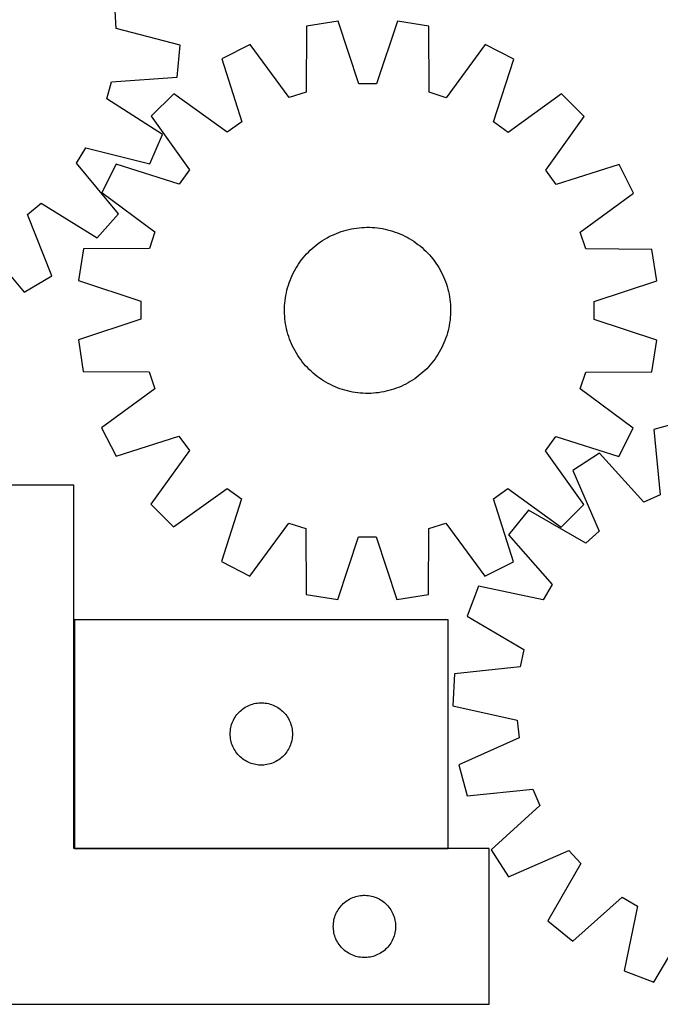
# Model space of a CAD drawing. Header units: millimetres. Extents: x 7 to 1493, y 7 to 2993.
# Tile 12 of 15: x 893 to 1201, y 2113 to 2587. Entities that reach past the tile are written whole.
import ezdxf

# ---------------------------------------------------------------- set-up
doc = ezdxf.new("R2010")
doc.units = ezdxf.units.MM
doc.layers.add('COMMON', color=5, linetype='CONTINUOUS', true_color=0x0000ff)
doc.layers.add('CUT', color=7, linetype='CONTINUOUS', true_color=0x000000)

msp = doc.modelspace()

# ---------------------------------------------------------------- linework, layer by layer
at = {"layer": 'COMMON'}
msp.add_line((919.210811, 2188.191859), (1099.210811, 2188.191859), dxfattribs=at)
at = {"layer": 'CUT'}
for p, q in [((939.34042, 2582.955898), (938.779378, 2591.511867)), ((1046.190453, 2586.562195), (1030.992118, 2584.166124)), ((1056.151197, 2556.399994), (1046.190453, 2586.562195)), ((1074.729293, 2586.541842), (1064.725539, 2556.393879)), ((1089.924195, 2584.124097), (1074.729293, 2586.541842)), ((970.084052, 2574.968167), (939.34042, 2582.955898)), ((1030.992118, 2584.166124), (1030.794214, 2552.402378)), ((1090.076794, 2552.3601), (1089.924195, 2584.124097)), ((968.676657, 2559.646621), (970.084052, 2574.968167)), ((1003.843778, 2575.366494), (990.129729, 2568.391152)), ((1022.637641, 2549.758576), (1003.843778, 2575.366494)), ((1117.059956, 2575.285753), (1098.229587, 2549.704667)), ((1130.764042, 2568.290858), (1117.059956, 2575.285753)), ((990.129729, 2568.391152), (999.757049, 2538.120878)), ((1121.093557, 2538.034347), (1130.764042, 2568.290858)), ((934.881959, 2549.082768), (936.992316, 2557.393349)), ((936.992316, 2557.393349), (968.676657, 2559.646621)), ((1064.725539, 2556.393879), (1056.151197, 2556.399994)), ((967.029359, 2551.632908), (956.142023, 2540.761089)), ((992.816667, 2533.085954), (967.029359, 2551.632908)), ((1030.794214, 2552.402378), (1022.637641, 2549.758576)), ((1098.229587, 2549.704667), (1090.076794, 2552.3601)), ((1153.840486, 2551.499683), (1128.026751, 2532.989528)), ((1164.712305, 2540.612346), (1153.840486, 2551.499683)), ((961.652545, 2531.985679), (934.881959, 2549.082768)), ((956.142023, 2540.761089), (974.652177, 2514.947353)), ((999.757049, 2538.120878), (992.816667, 2533.085954)), ((1128.026751, 2532.989528), (1121.093557, 2538.034347)), ((1146.165351, 2514.825038), (1164.712305, 2540.612346)), ((955.579415, 2517.848932), (961.652545, 2531.985679)), ((920.174337, 2518.245247), (924.749516, 2525.496943)), ((924.749516, 2525.496943), (955.579415, 2517.848932)), ((940.351387, 2493.712383), (920.174337, 2518.245247)), ((939.350848, 2517.684645), (932.355952, 2503.980558)), ((969.607359, 2508.01416), (939.350848, 2517.684645)), ((974.652177, 2514.947353), (969.607359, 2508.01416)), ((1151.200276, 2507.884656), (1146.165351, 2514.825038)), ((1181.470549, 2517.511977), (1151.200276, 2507.884656)), ((1188.445892, 2503.797927), (1181.470549, 2517.511977)), ((932.355952, 2503.980558), (957.937038, 2485.15019)), ((1162.837974, 2485.004064), (1188.445892, 2503.797927)), ((896.657239, 2493.461927), (903.249391, 2498.944892)), ((903.249391, 2498.944892), (930.207001, 2482.144237)), ((908.265682, 2463.894735), (896.657239, 2493.461927)), ((930.207001, 2482.144237), (940.351387, 2493.712383)), ((957.937038, 2485.15019), (955.281605, 2476.997396)), ((1045.370372, 2484.366117), (1046.542636, 2484.818671)), ((1046.542636, 2484.818671), (1047.728536, 2485.23418)), ((1047.728536, 2485.23418), (1048.926902, 2485.612233)), ((1048.926902, 2485.612233), (1050.136553, 2485.952459)), ((1050.136553, 2485.952459), (1051.356293, 2486.254521)), ((1051.356293, 2486.254521), (1052.584919, 2486.51812)), ((1052.584919, 2486.51812), (1053.821218, 2486.742998)), ((1053.821218, 2486.742998), (1055.063972, 2486.928931)), ((1055.063972, 2486.928931), (1056.311952, 2487.075737)), ((1056.311952, 2487.075737), (1057.563928, 2487.18327)), ((1057.563928, 2487.18327), (1058.818663, 2487.251425)), ((1058.818663, 2487.251425), (1060.074921, 2487.280134)), ((1060.074921, 2487.280134), (1061.33146, 2487.269369)), ((1061.33146, 2487.269369), (1062.587041, 2487.21914)), ((1062.587041, 2487.21914), (1063.840425, 2487.129497)), ((1063.840425, 2487.129497), (1065.090375, 2487.000529)), ((1065.090375, 2487.000529), (1066.335656, 2486.832363)), ((1066.335656, 2486.832363), (1067.575042, 2486.625164)), ((1067.575042, 2486.625164), (1068.807307, 2486.379137)), ((1068.807307, 2486.379137), (1070.031236, 2486.094526)), ((1070.031236, 2486.094526), (1071.245622, 2485.77161)), ((1071.245622, 2485.77161), (1072.449265, 2485.410709)), ((1072.449265, 2485.410709), (1073.640978, 2485.012179)), ((1073.640978, 2485.012179), (1074.819586, 2484.576413)), ((1165.481775, 2476.847491), (1162.837974, 2485.004064)), ((874.596521, 2480.336294), (895.043045, 2456.027562)), ((1036.618661, 2479.473119), (1037.64155, 2480.202985)), ((1037.64155, 2480.202985), (1038.68686, 2480.900361)), ((1038.68686, 2480.900361), (1039.75356, 2481.564559)), ((1039.75356, 2481.564559), (1040.840596, 2482.194924)), ((1040.840596, 2482.194924), (1041.946896, 2482.790832)), ((1041.946896, 2482.790832), (1043.071368, 2483.351698)), ((1043.071368, 2483.351698), (1044.212902, 2483.876965)), ((1044.212902, 2483.876965), (1045.370372, 2484.366117)), ((1074.819586, 2484.576413), (1075.983923, 2484.103841)), ((1075.983923, 2484.103841), (1077.132843, 2483.594929)), ((1077.132843, 2483.594929), (1078.26521, 2483.05018)), ((1078.26521, 2483.05018), (1079.379907, 2482.470131)), ((1079.379907, 2482.470131), (1080.475835, 2481.855355)), ((1080.475835, 2481.855355), (1081.551911, 2481.206458)), ((1081.551911, 2481.206458), (1082.607074, 2480.524082)), ((1082.607074, 2480.524082), (1083.640282, 2479.808898)), ((923.517609, 2476.844798), (921.099863, 2461.649895)), ((955.281605, 2476.997396), (923.517609, 2476.844798)), ((1031.007022, 2474.454124), (1031.87503, 2475.362733)), ((1031.87503, 2475.362733), (1032.77115, 2476.243628)), ((1032.77115, 2476.243628), (1033.694497, 2477.095941)), ((1033.694497, 2477.095941), (1034.64416, 2477.91883)), ((1034.64416, 2477.91883), (1035.619202, 2478.711483)), ((1035.619202, 2478.711483), (1036.618661, 2479.473119)), ((1083.640282, 2479.808898), (1084.650516, 2479.061614)), ((1084.650516, 2479.061614), (1085.636779, 2478.282966)), ((1085.636779, 2478.282966), (1086.598097, 2477.473723)), ((1086.598097, 2477.473723), (1087.533522, 2476.634683)), ((1087.533522, 2476.634683), (1088.44213, 2475.766675)), ((1088.44213, 2475.766675), (1089.323026, 2474.870556)), ((1197.245522, 2476.649588), (1165.481775, 2476.847491)), ((1199.641592, 2461.451253), (1197.245522, 2476.649588)), ((1027.117624, 2469.527676), (1027.832807, 2470.560884)), ((1027.832807, 2470.560884), (1028.580092, 2471.571118)), ((1028.580092, 2471.571118), (1029.35874, 2472.557381)), ((1029.35874, 2472.557381), (1030.167983, 2473.518699)), ((1030.167983, 2473.518699), (1031.007022, 2474.454124)), ((1089.323026, 2474.870556), (1090.175338, 2473.947209)), ((1090.175338, 2473.947209), (1090.998228, 2472.997546)), ((1090.998228, 2472.997546), (1091.790881, 2472.022503)), ((1091.790881, 2472.022503), (1092.552517, 2471.023045)), ((1092.552517, 2471.023045), (1093.282383, 2470.000155)), ((1024.591526, 2465.185812), (1025.171574, 2466.300509)), ((1025.171574, 2466.300509), (1025.78635, 2467.396437)), ((1025.78635, 2467.396437), (1026.435247, 2468.472513)), ((1026.435247, 2468.472513), (1027.117624, 2469.527676)), ((1093.282383, 2470.000155), (1093.979759, 2468.954845)), ((1093.979759, 2468.954845), (1094.643957, 2467.888146)), ((1094.643957, 2467.888146), (1095.274321, 2466.80111)), ((1095.274321, 2466.80111), (1095.87023, 2465.69481)), ((1095.87023, 2465.69481), (1096.431095, 2464.570338)), ((895.043045, 2456.027562), (908.265682, 2463.894735)), ((921.099863, 2461.649895), (951.247826, 2451.646141)), ((1022.629526, 2460.561581), (1023.065293, 2461.740188)), ((1023.065293, 2461.740188), (1023.537865, 2462.904525)), ((1023.537865, 2462.904525), (1024.046777, 2464.053445)), ((1024.046777, 2464.053445), (1024.591526, 2465.185812)), ((1096.431095, 2464.570338), (1096.956363, 2463.428803)), ((1096.956363, 2463.428803), (1097.445515, 2462.271333)), ((1097.445515, 2462.271333), (1097.898069, 2461.09907)), ((1097.898069, 2461.09907), (1098.313578, 2459.913169)), ((1169.479392, 2451.490508), (1199.641592, 2461.451253)), ((1021.262568, 2455.727909), (1021.547179, 2456.951839)), ((1021.547179, 2456.951839), (1021.870095, 2458.166224)), ((1021.870095, 2458.166224), (1022.230996, 2459.369867)), ((1022.230996, 2459.369867), (1022.629526, 2460.561581)), ((1098.313578, 2459.913169), (1098.691631, 2458.714803)), ((1098.691631, 2458.714803), (1099.031857, 2457.505153)), ((1099.031857, 2457.505153), (1099.333918, 2456.285413)), ((1099.333918, 2456.285413), (1099.597518, 2455.056787)), ((951.247826, 2451.646141), (951.241711, 2443.071799)), ((1020.512208, 2450.761027), (1020.641176, 2452.010977)), ((1020.641176, 2452.010977), (1020.809343, 2453.256259)), ((1020.809343, 2453.256259), (1021.016541, 2454.495644)), ((1021.016541, 2454.495644), (1021.262568, 2455.727909)), ((1099.597518, 2455.056787), (1099.822395, 2453.820487)), ((1099.822395, 2453.820487), (1100.008329, 2452.577734)), ((1100.008329, 2452.577734), (1100.155135, 2451.329754)), ((1169.473277, 2442.916167), (1169.479392, 2451.490508)), ((1020.361571, 2446.995523), (1020.372337, 2448.252062)), ((1020.39028, 2445.739266), (1020.361571, 2446.995523)), ((1020.372337, 2448.252062), (1020.422565, 2449.507643)), ((1020.422565, 2449.507643), (1020.512208, 2450.761027)), ((1100.155135, 2451.329754), (1100.262668, 2450.077778)), ((1100.262668, 2450.077778), (1100.330823, 2448.823042)), ((1100.330823, 2448.823042), (1100.359532, 2447.566785)), ((1100.359532, 2447.566785), (1100.348767, 2446.310245)), ((951.241711, 2443.071799), (921.079511, 2433.111055)), ((1020.458435, 2444.48453), (1020.39028, 2445.739266)), ((1020.565969, 2443.232554), (1020.458435, 2444.48453)), ((1020.712774, 2441.984574), (1020.565969, 2443.232554)), ((1020.898708, 2440.741821), (1020.712774, 2441.984574)), ((1100.079927, 2442.551331), (1099.91176, 2441.306049)), ((1100.208895, 2443.80128), (1100.079927, 2442.551331)), ((1100.298538, 2445.054664), (1100.208895, 2443.80128)), ((1100.348767, 2446.310245), (1100.298538, 2445.054664)), ((1199.62124, 2432.912412), (1169.473277, 2442.916167)), ((1021.123585, 2439.505521), (1020.898708, 2440.741821)), ((1021.387185, 2438.276895), (1021.123585, 2439.505521)), ((1021.689246, 2437.057155), (1021.387185, 2438.276895)), ((1099.173924, 2437.610469), (1098.851008, 2436.396084)), ((1099.458535, 2438.834398), (1099.173924, 2437.610469)), ((1099.704562, 2440.066664), (1099.458535, 2438.834398)), ((1099.91176, 2441.306049), (1099.704562, 2440.066664)), ((921.079511, 2433.111055), (923.475581, 2417.91272)), ((1022.029472, 2435.847505), (1021.689246, 2437.057155)), ((1022.407526, 2434.649138), (1022.029472, 2435.847505)), ((1022.823034, 2433.463238), (1022.407526, 2434.649138)), ((1023.275588, 2432.290974), (1022.823034, 2433.463238)), ((1097.655811, 2432.82212), (1097.183238, 2431.657782)), ((1098.091577, 2434.000727), (1097.655811, 2432.82212)), ((1098.490107, 2435.19244), (1098.091577, 2434.000727)), ((1098.851008, 2436.396084), (1098.490107, 2435.19244)), ((1197.203494, 2417.71751), (1199.62124, 2432.912412)), ((1023.76474, 2431.133504), (1023.275588, 2432.290974)), ((1024.290008, 2429.99197), (1023.76474, 2431.133504)), ((1024.850873, 2428.867498), (1024.290008, 2429.99197)), ((1025.446782, 2427.761198), (1024.850873, 2428.867498)), ((1026.077146, 2426.674162), (1025.446782, 2427.761198)), ((1095.549529, 2428.261798), (1094.934753, 2427.165871)), ((1096.129578, 2429.376496), (1095.549529, 2428.261798)), ((1096.674327, 2430.508863), (1096.129578, 2429.376496)), ((1097.183238, 2431.657782), (1096.674327, 2430.508863)), ((1026.741344, 2425.607462), (1026.077146, 2426.674162)), ((1027.43872, 2424.562152), (1026.741344, 2425.607462)), ((1028.168586, 2423.539263), (1027.43872, 2424.562152)), ((1028.930222, 2422.539804), (1028.168586, 2423.539263)), ((1092.888296, 2424.001423), (1092.141011, 2422.991189)), ((1093.603479, 2425.034632), (1092.888296, 2424.001423)), ((1094.285856, 2426.089795), (1093.603479, 2425.034632)), ((1094.934753, 2427.165871), (1094.285856, 2426.089795)), ((1029.722876, 2421.564762), (1028.930222, 2422.539804)), ((1030.545765, 2420.615099), (1029.722876, 2421.564762)), ((1031.398078, 2419.691752), (1030.545765, 2420.615099)), ((1032.278973, 2418.795632), (1031.398078, 2419.691752)), ((1033.187581, 2417.927624), (1032.278973, 2418.795632)), ((1087.949954, 2418.31868), (1087.026607, 2417.466367)), ((1088.846073, 2419.199575), (1087.949954, 2418.31868)), ((1089.714081, 2420.108184), (1088.846073, 2419.199575)), ((1090.55312, 2421.043608), (1089.714081, 2420.108184)), ((1091.362363, 2422.004927), (1090.55312, 2421.043608)), ((1092.141011, 2422.991189), (1091.362363, 2422.004927)), ((923.475581, 2417.91272), (955.239328, 2417.714817)), ((955.239328, 2417.714817), (957.883129, 2409.558244)), ((1034.123006, 2417.088585), (1033.187581, 2417.927624)), ((1035.084324, 2416.279342), (1034.123006, 2417.088585)), ((1036.070587, 2415.500694), (1035.084324, 2416.279342)), ((1037.080821, 2414.75341), (1036.070587, 2415.500694)), ((1038.114029, 2414.038226), (1037.080821, 2414.75341)), ((1039.169192, 2413.355849), (1038.114029, 2414.038226)), ((1082.034243, 2413.661946), (1080.967543, 2412.997748)), ((1083.079553, 2414.359323), (1082.034243, 2413.661946)), ((1084.102442, 2415.089189), (1083.079553, 2414.359323)), ((1085.101901, 2415.850824), (1084.102442, 2415.089189)), ((1086.076943, 2416.643478), (1085.101901, 2415.850824)), ((1087.026607, 2417.466367), (1086.076943, 2416.643478)), ((1162.784065, 2409.412118), (1165.439498, 2417.564912)), ((1165.439498, 2417.564912), (1197.203494, 2417.71751)), ((957.883129, 2409.558244), (932.275212, 2390.76438)), ((1040.245268, 2412.706953), (1039.169192, 2413.355849)), ((1041.341196, 2412.092177), (1040.245268, 2412.706953)), ((1042.455893, 2411.512128), (1041.341196, 2412.092177)), ((1043.588261, 2410.967379), (1042.455893, 2411.512128)), ((1044.73718, 2410.458467), (1043.588261, 2410.967379)), ((1045.901518, 2409.985895), (1044.73718, 2410.458467)), ((1047.080125, 2409.550129), (1045.901518, 2409.985895)), ((1048.271838, 2409.151598), (1047.080125, 2409.550129)), ((1049.475481, 2408.790697), (1048.271838, 2409.151598)), ((1050.689867, 2408.467782), (1049.475481, 2408.790697)), ((1071.794201, 2408.950074), (1070.584551, 2408.609849)), ((1072.992567, 2409.328128), (1071.794201, 2408.950074)), ((1074.178467, 2409.743637), (1072.992567, 2409.328128)), ((1075.350731, 2410.19619), (1074.178467, 2409.743637)), ((1076.508201, 2410.685342), (1075.350731, 2410.19619)), ((1077.649735, 2411.21061), (1076.508201, 2410.685342)), ((1078.774207, 2411.771475), (1077.649735, 2411.21061)), ((1079.880507, 2412.367384), (1078.774207, 2411.771475)), ((1080.967543, 2412.997748), (1079.880507, 2412.367384)), ((1188.365151, 2390.581749), (1162.784065, 2409.412118)), ((1051.913796, 2408.18317), (1050.689867, 2408.467782)), ((1053.146062, 2407.937144), (1051.913796, 2408.18317)), ((1054.385447, 2407.729945), (1053.146062, 2407.937144)), ((1055.630729, 2407.561779), (1054.385447, 2407.729945)), ((1056.880678, 2407.43281), (1055.630729, 2407.561779)), ((1058.134062, 2407.343168), (1056.880678, 2407.43281)), ((1059.389643, 2407.292939), (1058.134062, 2407.343168)), ((1060.646182, 2407.282174), (1059.389643, 2407.292939)), ((1061.90244, 2407.310883), (1060.646182, 2407.282174)), ((1063.157175, 2407.379037), (1061.90244, 2407.310883)), ((1064.409151, 2407.486571), (1063.157175, 2407.379037)), ((1065.657132, 2407.633377), (1064.409151, 2407.486571)), ((1066.899885, 2407.81931), (1065.657132, 2407.633377)), ((1068.136185, 2408.044187), (1066.899885, 2407.81931)), ((1069.364811, 2408.307787), (1068.136185, 2408.044187)), ((1070.584551, 2408.609849), (1069.364811, 2408.307787)), ((932.275212, 2390.76438), (939.250554, 2377.050331)), ((1181.370256, 2376.877663), (1188.365151, 2390.581749)), ((1213.05311, 2393.925957), (1198.181813, 2389.97943)), ((1198.181813, 2389.97943), (1201.251891, 2358.363779)), ((939.250554, 2377.050331), (969.520827, 2386.677652)), ((969.520827, 2386.677652), (974.555752, 2379.737269)), ((1146.068926, 2379.614954), (1151.113744, 2386.548148)), ((1151.113744, 2386.548148), (1181.370256, 2376.877663)), ((974.555752, 2379.737269), (956.008798, 2353.949961)), ((1164.579081, 2353.801219), (1146.068926, 2379.614954)), ((1172.082498, 2378.434233), (1159.158598, 2370.085379)), ((1193.410492, 2354.895086), (1172.082498, 2378.434233)), ((1159.158598, 2370.085379), (1171.848189, 2340.965815)), ((918.872179, 2363.091859), (818.872179, 2363.091859)), ((918.872179, 2188.091859), (918.872179, 2363.091859)), ((966.880617, 2343.062625), (992.694352, 2361.572779)), ((992.694352, 2361.572779), (999.627546, 2356.527961)), ((1120.964054, 2356.44143), (1127.904436, 2361.476354)), ((1127.904436, 2361.476354), (1153.691744, 2342.9294)), ((1201.251891, 2358.363779), (1193.410492, 2354.895086)), ((956.008798, 2353.949961), (966.880617, 2343.062625)), ((999.627546, 2356.527961), (989.957061, 2326.27145)), ((1130.591374, 2326.171156), (1120.964054, 2356.44143)), ((1153.691744, 2342.9294), (1164.579081, 2353.801219)), ((1137.904336, 2351.040112), (1128.192915, 2339.106176)), ((1165.46246, 2335.243767), (1137.904336, 2351.040112)), ((1003.661147, 2319.276554), (1022.491516, 2344.85764)), ((1022.491516, 2344.85764), (1030.64431, 2342.202207)), ((1089.926889, 2342.15993), (1098.083462, 2344.803732)), ((1098.083462, 2344.803732), (1116.877325, 2319.195814)), ((1030.64431, 2342.202207), (1030.796908, 2310.438211)), ((1045.99181, 2308.020466), (1055.995565, 2338.168428)), ((1055.995565, 2338.168428), (1064.569906, 2338.162313)), ((1064.569906, 2338.162313), (1074.53065, 2308.000113)), ((1089.728986, 2310.396184), (1089.926889, 2342.15993)), ((1128.192915, 2339.106176), (1149.259874, 2315.333124)), ((1171.848189, 2340.965815), (1165.46246, 2335.243767)), ((989.957061, 2326.27145), (1003.661147, 2319.276554)), ((1116.877325, 2319.195814), (1130.591374, 2326.171156)), ((1113.864222, 2314.425123), (1108.3159, 2300.074281)), ((1144.954895, 2307.917834), (1113.864222, 2314.425123)), ((1149.259874, 2315.333124), (1144.954895, 2307.917834)), ((1030.796908, 2310.438211), (1045.99181, 2308.020466)), ((1074.53065, 2308.000113), (1089.728986, 2310.396184)), ((1108.3159, 2300.074281), (1135.698046, 2283.974813)), ((1099.210811, 2298.29186), (919.210811, 2298.29186)), ((919.210811, 2298.29186), (919.210811, 2188.29186)), ((1099.210811, 2188.29186), (1099.210811, 2298.29186)), ((1135.698046, 2283.974813), (1133.895218, 2275.592141)), ((1102.315368, 2272.173395), (1101.473255, 2256.810407)), ((1133.895218, 2275.592141), (1102.315368, 2272.173395)), ((1002.852095, 2256.877394), (1003.559893, 2257.186719)), ((1003.559893, 2257.186719), (1004.282675, 2257.459198)), ((1004.282675, 2257.459198), (1005.018527, 2257.694108)), ((1005.018527, 2257.694108), (1005.765495, 2257.890825)), ((1005.765495, 2257.890825), (1006.5216, 2258.048829)), ((1006.5216, 2258.048829), (1007.284836, 2258.1677)), ((1007.284836, 2258.1677), (1008.053179, 2258.247123)), ((1008.053179, 2258.247123), (1008.824592, 2258.286887)), ((1008.824592, 2258.286887), (1009.59703, 2258.286887)), ((1009.59703, 2258.286887), (1010.368443, 2258.247123)), ((1010.368443, 2258.247123), (1011.136786, 2258.1677)), ((1011.136786, 2258.1677), (1011.900022, 2258.048829)), ((1011.900022, 2258.048829), (1012.656127, 2257.890825)), ((1012.656127, 2257.890825), (1013.403096, 2257.694108)), ((1013.403096, 2257.694108), (1014.138947, 2257.459198)), ((1014.138947, 2257.459198), (1014.861729, 2257.186719)), ((1014.861729, 2257.186719), (1015.569527, 2256.877394)), ((996.985386, 2251.983176), (997.449014, 2252.601002)), ((997.449014, 2252.601002), (997.943832, 2253.194141)), ((997.943832, 2253.194141), (998.468528, 2253.761022)), ((998.468528, 2253.761022), (999.021711, 2254.30014)), ((999.021711, 2254.30014), (999.601913, 2254.810066)), ((999.601913, 2254.810066), (1000.207597, 2255.289448)), ((1000.207597, 2255.289448), (1000.837155, 2255.737015)), ((1000.837155, 2255.737015), (1001.488919, 2256.151579)), ((1001.488919, 2256.151579), (1002.16116, 2256.532042)), ((1002.16116, 2256.532042), (1002.852095, 2256.877394)), ((1015.569527, 2256.877394), (1016.260462, 2256.532042)), ((1016.260462, 2256.532042), (1016.932703, 2256.151579)), ((1016.932703, 2256.151579), (1017.584467, 2255.737015)), ((1017.584467, 2255.737015), (1018.214025, 2255.289448)), ((1018.214025, 2255.289448), (1018.819709, 2254.810066)), ((1018.819709, 2254.810066), (1019.399911, 2254.30014)), ((1019.399911, 2254.30014), (1019.953094, 2253.761022)), ((1019.953094, 2253.761022), (1020.47779, 2253.194141)), ((1020.47779, 2253.194141), (1020.972608, 2252.601002)), ((1020.972608, 2252.601002), (1021.436236, 2251.983176)), ((1101.473255, 2256.810407), (1132.490232, 2249.960452)), ((994.705395, 2247.111926), (994.92128, 2247.853582)), ((994.92128, 2247.853582), (995.175059, 2248.583141)), ((995.175059, 2248.583141), (995.466057, 2249.298668)), ((995.466057, 2249.298668), (995.793505, 2249.998267)), ((995.793505, 2249.998267), (996.156532, 2250.680081)), ((996.156532, 2250.680081), (996.554178, 2251.342303)), ((996.554178, 2251.342303), (996.985386, 2251.983176)), ((1021.436236, 2251.983176), (1021.867444, 2251.342303)), ((1021.867444, 2251.342303), (1022.26509, 2250.680081)), ((1022.26509, 2250.680081), (1022.628117, 2249.998267)), ((1022.628117, 2249.998267), (1022.955565, 2249.298668)), ((1022.955565, 2249.298668), (1023.246563, 2248.583141)), ((1023.246563, 2248.583141), (1023.500342, 2247.853582)), ((1023.500342, 2247.853582), (1023.716227, 2247.111926)), ((1132.490232, 2249.960452), (1133.366029, 2241.430953)), ((994.210811, 2243.29186), (994.2307, 2244.064041)), ((994.2307, 2242.519678), (994.210811, 2243.29186)), ((994.2307, 2244.064041), (994.290313, 2244.834175)), ((994.290313, 2244.834175), (994.389493, 2245.600218)), ((994.389493, 2245.600218), (994.527976, 2246.360141)), ((994.527976, 2246.360141), (994.705395, 2247.111926)), ((1023.716227, 2247.111926), (1023.893646, 2246.360141)), ((1023.893646, 2246.360141), (1024.032129, 2245.600218)), ((1024.032129, 2245.600218), (1024.131309, 2244.834175)), ((1024.131309, 2244.834175), (1024.190922, 2244.064041)), ((1024.190922, 2244.064041), (1024.210811, 2243.29186)), ((1024.210811, 2243.29186), (1024.190922, 2242.519678)), ((994.290313, 2241.749545), (994.2307, 2242.519678)), ((994.389493, 2240.983501), (994.290313, 2241.749545)), ((994.527976, 2240.223579), (994.389493, 2240.983501)), ((994.705395, 2239.471793), (994.527976, 2240.223579)), ((994.92128, 2238.730137), (994.705395, 2239.471793)), ((995.175059, 2238.000578), (994.92128, 2238.730137)), ((1023.500342, 2238.730137), (1023.246563, 2238.000578)), ((1023.716227, 2239.471793), (1023.500342, 2238.730137)), ((1023.893646, 2240.223579), (1023.716227, 2239.471793)), ((1024.032129, 2240.983501), (1023.893646, 2240.223579)), ((1024.131309, 2241.749545), (1024.032129, 2240.983501)), ((1024.190922, 2242.519678), (1024.131309, 2241.749545)), ((1133.366029, 2241.430953), (1104.388257, 2228.420821)), ((995.466057, 2237.285051), (995.175059, 2238.000578)), ((995.793505, 2236.585453), (995.466057, 2237.285051)), ((996.156532, 2235.903639), (995.793505, 2236.585453)), ((996.554178, 2235.241417), (996.156532, 2235.903639)), ((996.985386, 2234.600543), (996.554178, 2235.241417)), ((997.449014, 2233.982717), (996.985386, 2234.600543)), ((997.943832, 2233.389578), (997.449014, 2233.982717)), ((998.468528, 2232.822697), (997.943832, 2233.389578)), ((1020.47779, 2233.389578), (1019.953094, 2232.822697)), ((1020.972608, 2233.982717), (1020.47779, 2233.389578)), ((1021.436236, 2234.600543), (1020.972608, 2233.982717)), ((1021.867444, 2235.241417), (1021.436236, 2234.600543)), ((1022.26509, 2235.903639), (1021.867444, 2235.241417)), ((1022.628117, 2236.585453), (1022.26509, 2235.903639)), ((1022.955565, 2237.285051), (1022.628117, 2236.585453)), ((1023.246563, 2238.000578), (1022.955565, 2237.285051)), ((999.021711, 2232.283579), (998.468528, 2232.822697)), ((999.601913, 2231.773653), (999.021711, 2232.283579)), ((1000.207597, 2231.294271), (999.601913, 2231.773653)), ((1000.837155, 2230.846704), (1000.207597, 2231.294271)), ((1001.488919, 2230.43214), (1000.837155, 2230.846704)), ((1002.16116, 2230.051678), (1001.488919, 2230.43214)), ((1002.852095, 2229.706326), (1002.16116, 2230.051678)), ((1003.559893, 2229.397), (1002.852095, 2229.706326)), ((1004.282675, 2229.124521), (1003.559893, 2229.397)), ((1005.018527, 2228.889612), (1004.282675, 2229.124521)), ((1005.765495, 2228.692894), (1005.018527, 2228.889612)), ((1006.5216, 2228.53489), (1005.765495, 2228.692894)), ((1012.656127, 2228.692894), (1011.900022, 2228.53489)), ((1013.403096, 2228.889612), (1012.656127, 2228.692894)), ((1014.138947, 2229.124521), (1013.403096, 2228.889612)), ((1014.861729, 2229.397), (1014.138947, 2229.124521)), ((1015.569527, 2229.706326), (1014.861729, 2229.397)), ((1016.260462, 2230.051678), (1015.569527, 2229.706326)), ((1016.932703, 2230.43214), (1016.260462, 2230.051678)), ((1017.584467, 2230.846704), (1016.932703, 2230.43214)), ((1018.214025, 2231.294271), (1017.584467, 2230.846704)), ((1018.819709, 2231.773653), (1018.214025, 2231.294271)), ((1019.399911, 2232.283579), (1018.819709, 2231.773653)), ((1019.953094, 2232.822697), (1019.399911, 2232.283579)), ((1007.284836, 2228.41602), (1006.5216, 2228.53489)), ((1008.053179, 2228.336597), (1007.284836, 2228.41602)), ((1008.824592, 2228.296833), (1008.053179, 2228.336597)), ((1009.59703, 2228.296833), (1008.824592, 2228.296833)), ((1010.368443, 2228.336597), (1009.59703, 2228.296833)), ((1011.136786, 2228.41602), (1010.368443, 2228.336597)), ((1011.900022, 2228.53489), (1011.136786, 2228.41602)), ((1104.388257, 2228.420821), (1108.334784, 2213.549524)), ((1108.334784, 2213.549524), (1139.950435, 2216.619603)), ((1139.950435, 2216.619603), (1143.419128, 2208.778203)), ((1143.419128, 2208.778203), (1119.879981, 2187.450209)), ((1118.872179, 2188.091859), (918.872179, 2188.091859)), ((919.210811, 2188.29186), (1099.210811, 2188.29186)), ((1118.872179, 2113.091859), (1118.872179, 2188.091859)), ((1119.879981, 2187.450209), (1128.228835, 2174.526309)), ((1128.228835, 2174.526309), (1157.348399, 2187.215901)), ((1157.348399, 2187.215901), (1163.070447, 2180.830172)), ((1163.070447, 2180.830172), (1147.274102, 2153.272048)), ((1049.263282, 2162.110065), (1049.868965, 2162.589447)), ((1049.868965, 2162.589447), (1050.498523, 2163.037014)), ((1050.498523, 2163.037014), (1051.150287, 2163.451578)), ((1051.150287, 2163.451578), (1051.822528, 2163.832041)), ((1051.822528, 2163.832041), (1052.513463, 2164.177393)), ((1052.513463, 2164.177393), (1053.221261, 2164.486718)), ((1053.221261, 2164.486718), (1053.944043, 2164.759197)), ((1053.944043, 2164.759197), (1054.679895, 2164.994107)), ((1054.679895, 2164.994107), (1055.426863, 2165.190824)), ((1055.426863, 2165.190824), (1056.182968, 2165.348828)), ((1056.182968, 2165.348828), (1056.946204, 2165.467699)), ((1056.946204, 2165.467699), (1057.714547, 2165.547122)), ((1057.714547, 2165.547122), (1058.48596, 2165.586886)), ((1058.48596, 2165.586886), (1059.258398, 2165.586886)), ((1059.258398, 2165.586886), (1060.029811, 2165.547122)), ((1060.029811, 2165.547122), (1060.798155, 2165.467699)), ((1060.798155, 2165.467699), (1061.561391, 2165.348828)), ((1061.561391, 2165.348828), (1062.317495, 2165.190824)), ((1062.317495, 2165.190824), (1063.064464, 2164.994107)), ((1063.064464, 2164.994107), (1063.800315, 2164.759197)), ((1063.800315, 2164.759197), (1064.523098, 2164.486718)), ((1064.523098, 2164.486718), (1065.230895, 2164.177393)), ((1065.230895, 2164.177393), (1065.92183, 2163.832041)), ((1065.92183, 2163.832041), (1066.594071, 2163.451578)), ((1066.594071, 2163.451578), (1067.245835, 2163.037014)), ((1067.245835, 2163.037014), (1067.875393, 2162.589447)), ((1067.875393, 2162.589447), (1068.481077, 2162.110065)), ((1159.208038, 2143.560626), (1182.98109, 2164.627585)), ((1182.98109, 2164.627585), (1190.39638, 2160.322606)), ((1045.454873, 2157.298266), (1045.817901, 2157.98008)), ((1045.817901, 2157.98008), (1046.215546, 2158.642302)), ((1046.215546, 2158.642302), (1046.646754, 2159.283175)), ((1046.646754, 2159.283175), (1047.110382, 2159.901001)), ((1047.110382, 2159.901001), (1047.6052, 2160.49414)), ((1047.6052, 2160.49414), (1048.129896, 2161.061021)), ((1048.129896, 2161.061021), (1048.683079, 2161.600139)), ((1048.683079, 2161.600139), (1049.263282, 2162.110065)), ((1068.481077, 2162.110065), (1069.061279, 2161.600139)), ((1069.061279, 2161.600139), (1069.614462, 2161.061021)), ((1069.614462, 2161.061021), (1070.139158, 2160.49414)), ((1070.139158, 2160.49414), (1070.633976, 2159.901001)), ((1070.633976, 2159.901001), (1071.097604, 2159.283175)), ((1071.097604, 2159.283175), (1071.528813, 2158.642302)), ((1071.528813, 2158.642302), (1071.926458, 2157.98008)), ((1071.926458, 2157.98008), (1072.289485, 2157.298266)), ((1190.39638, 2160.322606), (1183.889091, 2129.231933)), ((1043.951681, 2152.134174), (1044.050861, 2152.900217)), ((1044.050861, 2152.900217), (1044.189344, 2153.66014)), ((1044.189344, 2153.66014), (1044.366763, 2154.411925)), ((1044.366763, 2154.411925), (1044.582648, 2155.153581)), ((1044.582648, 2155.153581), (1044.836427, 2155.88314)), ((1044.836427, 2155.88314), (1045.127426, 2156.598667)), ((1045.127426, 2156.598667), (1045.454873, 2157.298266)), ((1072.289485, 2157.298266), (1072.616933, 2156.598667)), ((1072.616933, 2156.598667), (1072.907931, 2155.88314)), ((1072.907931, 2155.88314), (1073.16171, 2155.153581)), ((1073.16171, 2155.153581), (1073.377595, 2154.411925)), ((1073.377595, 2154.411925), (1073.555014, 2153.66014)), ((1073.555014, 2153.66014), (1073.693498, 2152.900217)), ((1073.693498, 2152.900217), (1073.792677, 2152.134174)), ((1147.274102, 2153.272048), (1159.208038, 2143.560626)), ((1043.872179, 2150.591859), (1043.892068, 2151.36404)), ((1043.892068, 2149.819677), (1043.872179, 2150.591859)), ((1043.892068, 2151.36404), (1043.951681, 2152.134174)), ((1043.951681, 2149.049544), (1043.892068, 2149.819677)), ((1044.050861, 2148.2835), (1043.951681, 2149.049544)), ((1044.189344, 2147.523578), (1044.050861, 2148.2835)), ((1073.693498, 2148.2835), (1073.555014, 2147.523578)), ((1073.792677, 2149.049544), (1073.693498, 2148.2835)), ((1073.792677, 2152.134174), (1073.852291, 2151.36404)), ((1073.852291, 2149.819677), (1073.792677, 2149.049544)), ((1073.852291, 2151.36404), (1073.872179, 2150.591859)), ((1073.872179, 2150.591859), (1073.852291, 2149.819677)), ((1198.239933, 2123.683611), (1214.339401, 2151.065757)), ((1044.366763, 2146.771792), (1044.189344, 2147.523578)), ((1044.582648, 2146.030136), (1044.366763, 2146.771792)), ((1044.836427, 2145.300577), (1044.582648, 2146.030136)), ((1045.127426, 2144.58505), (1044.836427, 2145.300577)), ((1045.454873, 2143.885452), (1045.127426, 2144.58505)), ((1045.817901, 2143.203638), (1045.454873, 2143.885452)), ((1072.289485, 2143.885452), (1071.926458, 2143.203638)), ((1072.616933, 2144.58505), (1072.289485, 2143.885452)), ((1072.907931, 2145.300577), (1072.616933, 2144.58505)), ((1073.16171, 2146.030136), (1072.907931, 2145.300577)), ((1073.377595, 2146.771792), (1073.16171, 2146.030136)), ((1073.555014, 2147.523578), (1073.377595, 2146.771792)), ((1046.215546, 2142.541416), (1045.817901, 2143.203638)), ((1046.646754, 2141.900542), (1046.215546, 2142.541416)), ((1047.110382, 2141.282716), (1046.646754, 2141.900542)), ((1047.6052, 2140.689577), (1047.110382, 2141.282716)), ((1048.129896, 2140.122696), (1047.6052, 2140.689577)), ((1048.683079, 2139.583578), (1048.129896, 2140.122696)), ((1049.263282, 2139.073652), (1048.683079, 2139.583578)), ((1049.868965, 2138.59427), (1049.263282, 2139.073652)), ((1050.498523, 2138.146703), (1049.868965, 2138.59427)), ((1067.875393, 2138.59427), (1067.245835, 2138.146703)), ((1068.481077, 2139.073652), (1067.875393, 2138.59427)), ((1069.061279, 2139.583578), (1068.481077, 2139.073652)), ((1069.614462, 2140.122696), (1069.061279, 2139.583578)), ((1070.139158, 2140.689577), (1069.614462, 2140.122696)), ((1070.633976, 2141.282716), (1070.139158, 2140.689577)), ((1071.097604, 2141.900542), (1070.633976, 2141.282716)), ((1071.528813, 2142.541416), (1071.097604, 2141.900542)), ((1071.926458, 2143.203638), (1071.528813, 2142.541416)), ((1051.150287, 2137.732139), (1050.498523, 2138.146703)), ((1051.822528, 2137.351677), (1051.150287, 2137.732139)), ((1052.513463, 2137.006325), (1051.822528, 2137.351677)), ((1053.221261, 2136.696999), (1052.513463, 2137.006325)), ((1053.944043, 2136.42452), (1053.221261, 2136.696999)), ((1054.679895, 2136.189611), (1053.944043, 2136.42452)), ((1055.426863, 2135.992893), (1054.679895, 2136.189611)), ((1056.182968, 2135.834889), (1055.426863, 2135.992893)), ((1056.946204, 2135.716019), (1056.182968, 2135.834889)), ((1057.714547, 2135.636596), (1056.946204, 2135.716019)), ((1058.48596, 2135.596832), (1057.714547, 2135.636596)), ((1059.258398, 2135.596832), (1058.48596, 2135.596832)), ((1060.029811, 2135.636596), (1059.258398, 2135.596832)), ((1060.798155, 2135.716019), (1060.029811, 2135.636596)), ((1061.561391, 2135.834889), (1060.798155, 2135.716019)), ((1062.317495, 2135.992893), (1061.561391, 2135.834889)), ((1063.064464, 2136.189611), (1062.317495, 2135.992893)), ((1063.800315, 2136.42452), (1063.064464, 2136.189611)), ((1064.523098, 2136.696999), (1063.800315, 2136.42452)), ((1065.230895, 2137.006325), (1064.523098, 2136.696999)), ((1065.92183, 2137.351677), (1065.230895, 2137.006325)), ((1066.594071, 2137.732139), (1065.92183, 2137.351677)), ((1067.245835, 2138.146703), (1066.594071, 2137.732139)), ((1183.889091, 2129.231933), (1198.239933, 2123.683611)), ((818.872179, 2113.091859), (1118.872179, 2113.091859))]:
    msp.add_line(p, q, dxfattribs=at)

doc.saveas('drawing.dxf')
